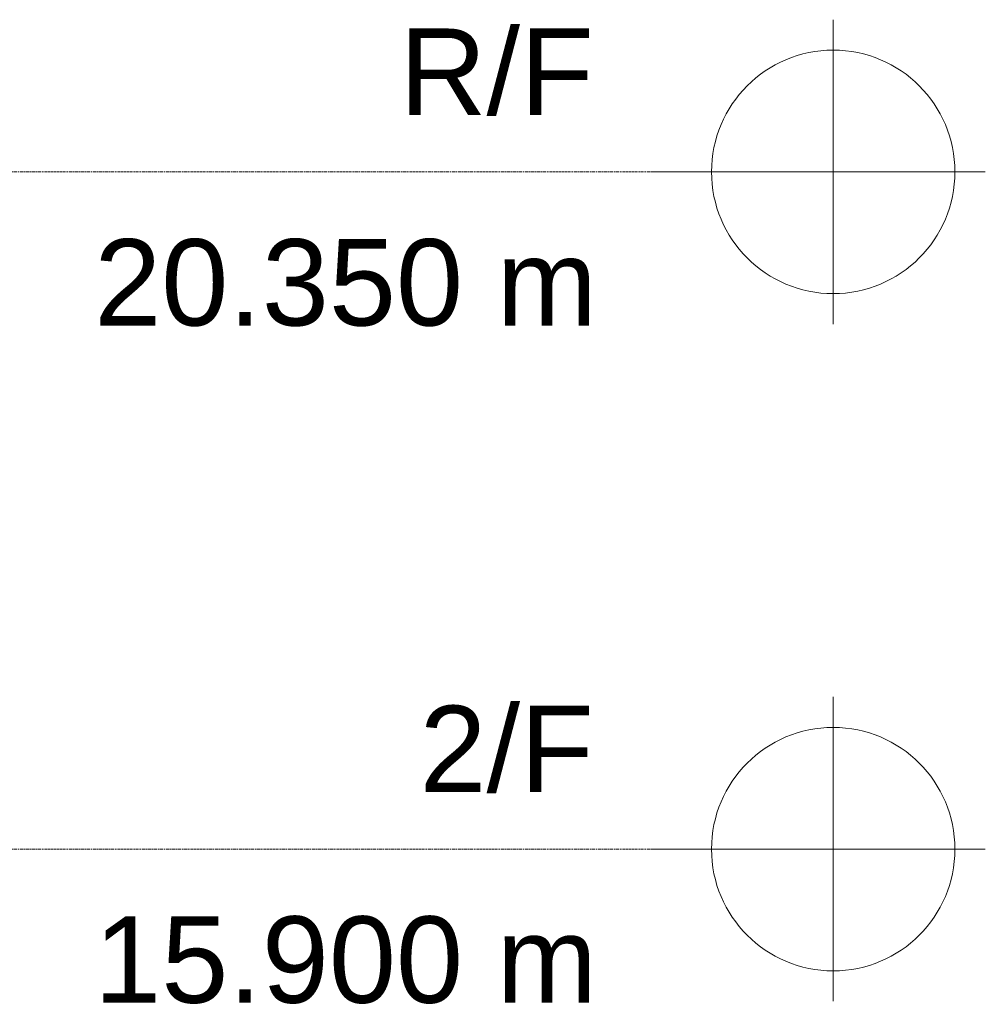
# Model space of a CAD drawing. Header units: millimetres. Extents: x -121668 to 127737, y 1553 to 34854.
# Tile 93 of 94: x 108178 to 114526, y 14880 to 21350. Entities that reach past the tile are written whole.
import ezdxf

# ---------------------------------------------------------------- set-up
doc = ezdxf.new("R2010")
doc.units = ezdxf.units.MM
doc.linetypes.add('Center', pattern=[40, 10, -5, 20, -5])
doc.layers.add('A-FLOR-LEVL', color=51, linetype='Continuous', lineweight=9)
doc.styles.add('Swis721 BT', font='swiss.ttf', dxfattribs={"height": 567.642527})

# ---------------------------------------------------------------- blocks, each defined once
blk = doc.blocks.new('Level - Bubble - 3_0mm-236686-Copy of GBP_SOUTH ELEVATION')
at = {"layer": 'A-FLOR-LEVL', "lineweight": 15}
for q in [(109103, 6625), (107903, 5625), (109103, 4625), (110103, 5625), (110103, 5625)]:
    blk.add_line((109103, 5625), q, dxfattribs=at)
blk.add_circle((109103, 5625), 800, dxfattribs=at)

msp = doc.modelspace()

# ---------------------------------------------------------------- linework, layer by layer
at = {"layer": 'A-FLOR-LEVL', "linetype": 'Center', "lineweight": 5}
for p, q in [((23844.7, 20350), (112725.8, 20350)), ((23844.7, 15900), (112725.8, 15900))]:
    msp.add_line(p, q, dxfattribs=at)

# ---------------------------------------------------------------- block references
at = {"layer": 'A-FLOR-LEVL', "lineweight": 15}
for p in [(4422.8, 14725), (4422.8, 10275)]:
    msp.add_blockref('Level - Bubble - 3_0mm-236686-Copy of GBP_SOUTH ELEVATION', p, dxfattribs=at)

# ---------------------------------------------------------------- texts
at = {"layer": 'A-FLOR-LEVL', "lineweight": 5, "char_height": 567.64, "attachment_point": 3, "line_spacing_factor": 1.00667, "style": 'Swis721 BT'}
for s, insert, width in [('R/F', (111951.3, 21292.2), 1475.855), ('20.350 m', (111973.2, 19908.1), 3923.614), ('2/F', (111951.3, 16842.2), 1360.666), ('15.900 m', (111973.2, 15458.1), 3923.614)]:
    msp.add_mtext(s, dxfattribs=dict(at, insert=insert, width=width))

doc.saveas('drawing.dxf')
